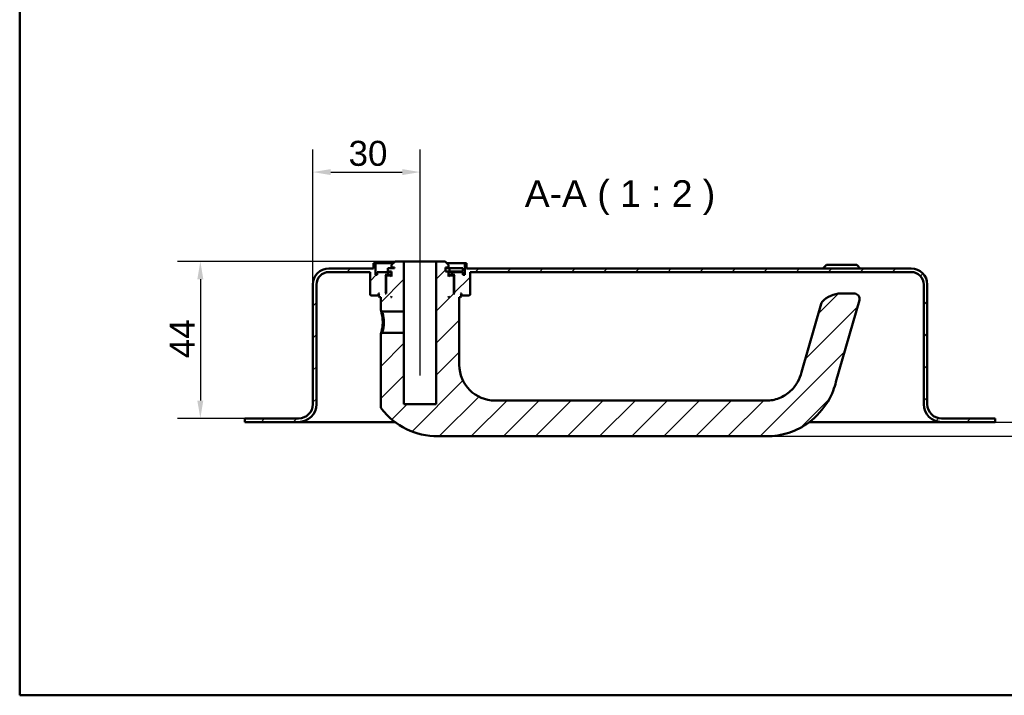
# Model space of a CAD drawing. Header units: millimetres. Extents: x 20 to 833, y 20 to 574.
# Tile 1 of 4: x 20 to 296, y 20 to 209. Entities that reach past the tile are written whole.
import ezdxf

# ---------------------------------------------------------------- set-up
doc = ezdxf.new("R2010")
doc.units = ezdxf.units.MM
doc.header["$LTSCALE"] = 2
for name, color, linetype, lineweight in [('Bemaßungen(DIN)', 7, 'Continuous', 25), ('Mittellinie(DIN)', 7, 'Continuous', 25), ('Sichtbare Kanten(DIN)', 7, 'Continuous', 50), ('Skizziergeometrie(DIN)', 7, 'Continuous', 50), ('Symbole(DIN)', 7, 'Continuous', 25)]:
    doc.layers.add(name, color=color, linetype=linetype, lineweight=lineweight)
doc.layers.add('Schraffur', color=179, linetype='Continuous', lineweight=9, true_color=0x1e1e47)
doc.styles.add('Aktuell-DINGroßer Text', font='arial.ttf')
doc.styles.add('STANDARD-DIN~0', font='arial.ttf')
doc.dimstyles.new('CAD-LAN', dxfattribs={"dimscale": 2, "dimtxt": 3.5, "dimasz": 2.5, "dimexe": 3.175, "dimexo": 0, "dimgap": 0.8, "dimtad": 1, "dimrnd": 1e-08, "dimtxsty": 'STANDARD-DIN~0', "dimcen": 0.09, "dimdle": 10, "dimclrd": 250, "dimclre": 250, "dimclrt": 250, "dimadec": 0, "dimazin": 2, "dimtfac": 1, "dimtmove": 0, "dimatfit": 3, "dimfxl": 1, "dimtolj": 1, "dimtzin": 0, "dimlwd": 25, "dimlwe": 25, "dimarcsym": 0})

# ---------------------------------------------------------------- blocks, each defined once
blk = doc.blocks.new('Ränder Standardrahmen')
at = {"layer": 'Skizziergeometrie(DIN)', "flags": 128}
blk.add_lwpolyline([(10, 10), (10, 287), (410, 287), (410, 10), (10, 10)], dxfattribs=at)
blk = doc.blocks.new('*D23')
at = {"layer": 'Bemaßungen(DIN)', "color": 250, "linetype": 'Continuous', "lineweight": 25, "true_color": 0x3f3f3f, "transparency": 16777216}
for p, q in [((125.07, 141.55), (64.22, 141.55)), ((70.57, 136.55), (70.57, 102.55)), ((83.07, 97.55), (64.22, 97.55))]:
    blk.add_line(p, q, dxfattribs=at)
at = {"layer": 'Bemaßungen(DIN)', "color": 250, "linetype": 'Continuous', "true_color": 0x3f3f3f, "transparency": 16777216}
for points in [[(69.73, 136.55), (71.4, 136.55), (70.57, 141.55)], [(69.73, 102.55), (71.4, 102.55), (70.57, 97.55)]]:
    blk.add_solid(points, dxfattribs=at)
at = {"layer": 'Defpoints', "color": 0, "linetype": 'Continuous', "transparency": 16777216}
for p in [(125.07, 141.55), (70.57, 97.55), (83.07, 97.55)]:
    blk.add_point(p, dxfattribs=at)
at = {"layer": 'Bemaßungen(DIN)', "color": 250, "linetype": 'Continuous', "lineweight": 25, "true_color": 0x3f3f3f, "transparency": 16777216, "insert": (61.97, 114.41), "char_height": 7, "attachment_point": 1, "rotation": 90, "style": 'STANDARD-DIN~0'}
blk.add_mtext('\\A1;44', dxfattribs=at)
blk = doc.blocks.new('*D24')
at = {"layer": 'Bemaßungen(DIN)', "color": 250, "linetype": 'Continuous', "lineweight": 25, "true_color": 0x3f3f3f, "transparency": 16777216}
for p, q in [((317.57, 101.55), (317.57, 106.55)), ((293.07, 96.55), (323.92, 96.55)), ((317.57, 92.55), (317.57, 96.55)), ((229.07, 92.55), (323.92, 92.55)), ((317.57, 87.55), (317.57, 82.55))]:
    blk.add_line(p, q, dxfattribs=at)
at = {"layer": 'Bemaßungen(DIN)', "color": 250, "linetype": 'Continuous', "true_color": 0x3f3f3f, "transparency": 16777216}
for points in [[(316.73, 101.55), (318.4, 101.55), (317.57, 96.55)], [(316.73, 87.55), (318.4, 87.55), (317.57, 92.55)]]:
    blk.add_solid(points, dxfattribs=at)
at = {"layer": 'Defpoints', "color": 0, "linetype": 'Continuous', "transparency": 16777216}
for p in [(293.07, 96.55), (317.57, 96.55), (229.07, 92.55)]:
    blk.add_point(p, dxfattribs=at)
at = {"layer": 'Bemaßungen(DIN)', "color": 250, "linetype": 'Continuous', "lineweight": 25, "true_color": 0x3f3f3f, "transparency": 16777216, "insert": (308.97, 92.12), "char_height": 7, "attachment_point": 1, "rotation": 90, "style": 'STANDARD-DIN~0'}
blk.add_mtext('\\A1;4', dxfattribs=at)
blk = doc.blocks.new('*D25')
at = {"layer": 'Bemaßungen(DIN)', "color": 250, "linetype": 'Continuous', "lineweight": 25, "true_color": 0x3f3f3f, "transparency": 16777216}
for p, q in [((102.07, 135.05), (102.07, 172.9)), ((132.07, 146.55), (132.07, 172.9)), ((107.07, 166.55), (127.07, 166.55))]:
    blk.add_line(p, q, dxfattribs=at)
at = {"layer": 'Bemaßungen(DIN)', "color": 250, "linetype": 'Continuous', "true_color": 0x3f3f3f, "transparency": 16777216}
for points in [[(107.07, 167.38), (107.07, 165.71), (102.07, 166.55)], [(127.07, 167.38), (127.07, 165.71), (132.07, 166.55)]]:
    blk.add_solid(points, dxfattribs=at)
at = {"layer": 'Defpoints', "color": 0, "linetype": 'Continuous', "transparency": 16777216}
for p in [(132.07, 166.55), (132.07, 146.55), (102.07, 135.05)]:
    blk.add_point(p, dxfattribs=at)
at = {"layer": 'Bemaßungen(DIN)', "color": 250, "linetype": 'Continuous', "lineweight": 25, "true_color": 0x3f3f3f, "transparency": 16777216, "insert": (112.07, 175.3), "char_height": 7, "attachment_point": 1, "style": 'STANDARD-DIN~0'}
blk.add_mtext('\\A1;30', dxfattribs=at)

msp = doc.modelspace()

# ---------------------------------------------------------------- hatches: boundary and pattern name
at = {"layer": 'Schraffur'}
h = msp.add_hatch(dxfattribs=at)
h.set_pattern_fill('ANSI31', color=256, scale=50.8, style=0)
h.set_pattern_definition([(45, (0, 0), (-4.49013, 4.49013), [])])
edge = h.paths.add_edge_path()
edge.add_spline(control_points=[(121.438, 121.546), (121.376, 121.486), (121.314, 121.426), (121.19, 121.306), (121.128, 121.245), (121.066, 121.185)], knot_values=[-0.0518022, -0.0518022, -0.0518022, -0.0518022, -0.0259877, -0.0259877, 0, 0, 0, 0], degree=3, periodic=0)
edge.add_line((121.066, 121.185), (121.066, 100.886))
edge.add_spline(control_points=[(121.066, 100.886), (121.065, 100.802), (121.076, 100.689), (121.155, 100.457), (121.208, 100.359), (121.276, 100.272)], knot_values=[-0.0734722, -0.0734722, -0.0734722, -0.0734722, -0.033046, -0.033046, 0, 0, 0, 0], degree=3, periodic=0)
edge.add_ellipse((137.066, 112.546), major_axis=(-15.791, -12.274), ratio=1, start_angle=0, end_angle=52.14325)
edge.add_line((137.066, 92.546), (229.066, 92.546))
edge.add_spline(control_points=[(229.066, 92.546), (231.181, 92.546), (233.293, 92.89), (237.313, 94.208), (239.209, 95.178), (243.197, 98.113), (244.931, 100.135), (247.548, 104.467), (248.054, 106.204), (248.505, 107.778)], knot_values=[-1.628273, -1.628273, -1.628273, -1.628273, -1.286858, -1.286858, -0.9452926, -0.9452926, -0.491057, -0.491057, 0, 0, 0, 0], degree=3, periodic=0)
edge.add_line((248.505, 107.778), (255.059, 130.632))
edge.add_ellipse((253.617, 131.046), major_axis=(1.442, -0.413), ratio=1, start_angle=0, end_angle=106)
edge.add_line((253.617, 132.546), (249.913, 132.546))
edge.add_ellipse((249.913, 125.546), major_axis=(0, 7), ratio=1, start_angle=0, end_angle=48.30264)
edge.add_ellipse((245.807, 129.204), major_axis=(-1.12, 0.998), ratio=1, start_angle=0, end_angle=25.69736)
edge.add_line((244.365, 129.618), (238.893, 110.534))
edge.add_spline(control_points=[(238.893, 110.534), (238.608, 109.542), (238.233, 108.566), (237.414, 107.127), (236.818, 106.194), (234.873, 104.389), (233.791, 103.694), (231.384, 102.739), (230.159, 102.546), (229.066, 102.546)], knot_values=[-1.5570511, -1.5570511, -1.5570511, -1.5570511, -0.9847975, -0.9847975, -0.6392632, -0.6392632, -0.3276597, -0.3276597, 0, 0, 0, 0], degree=3, periodic=0)
edge.add_line((229.066, 102.546), (153.066, 102.546))
edge.add_ellipse((153.066, 112.546), major_axis=(0, -10), ratio=1, start_angle=270, end_angle=360, ccw=False)
edge.add_line((143.066, 112.546), (143.066, 131.546))
edge.add_line((143.066, 131.546), (143.366, 131.546))
edge.add_line((143.366, 131.546), (143.566, 131.746))
edge.add_line((143.566, 131.746), (143.566, 132.346))
edge.add_line((143.566, 132.346), (143.366, 132.546))
edge.add_line((143.366, 132.546), (143.666, 132.546))
edge.add_line((143.666, 132.546), (143.666, 132.046))
edge.add_line((143.666, 132.046), (143.766, 131.946))
edge.add_line((143.766, 131.946), (145.866, 131.946))
edge.add_line((145.866, 131.946), (146.066, 132.146))
edge.add_line((146.066, 132.146), (146.066, 138.546))
edge.add_line((146.066, 138.546), (269.566, 138.546))
edge.add_ellipse((269.566, 135.046), major_axis=(0, 3.5), ratio=1, start_angle=270, end_angle=360, ccw=False)
edge.add_line((273.066, 135.046), (273.066, 101.546))
edge.add_ellipse((278.066, 101.546), major_axis=(-5, 0), ratio=1, start_angle=0, end_angle=90)
edge.add_line((278.066, 96.546), (293.066, 96.546))
edge.add_line((293.066, 96.546), (293.066, 97.546))
edge.add_line((293.066, 97.546), (278.066, 97.546))
edge.add_ellipse((278.066, 101.546), major_axis=(0, -4), ratio=1, start_angle=270, end_angle=360, ccw=False)
edge.add_line((274.066, 101.546), (274.066, 135.046))
edge.add_ellipse((269.566, 135.046), major_axis=(4.5, 0), ratio=1, start_angle=0, end_angle=90)
edge.add_line((269.566, 139.546), (145.066, 139.546))
edge.add_line((145.066, 139.546), (145.066, 141.046))
edge.add_line((145.066, 141.046), (144.566, 141.046))
edge.add_line((144.566, 141.046), (144.566, 137.746))
edge.add_line((144.566, 137.746), (144.066, 137.746))
edge.add_line((144.066, 137.746), (144.066, 138.546))
edge.add_line((144.066, 138.546), (141.066, 138.546))
edge.add_line((141.066, 138.546), (141.066, 137.746))
edge.add_line((141.066, 137.746), (141.816, 137.746))
edge.add_line((141.816, 137.746), (141.616, 137.546))
edge.add_line((141.616, 137.546), (141.616, 132.746))
edge.add_line((141.616, 132.746), (141.816, 132.546))
edge.add_line((141.816, 132.546), (141.566, 132.546))
edge.add_line((141.566, 132.546), (141.566, 137.346))
edge.add_line((141.566, 137.346), (141.366, 137.546))
edge.add_line((141.366, 137.546), (140.266, 137.546))
edge.add_line((140.266, 137.546), (140.066, 137.346))
edge.add_line((140.066, 137.346), (140.066, 138.746))
edge.add_line((140.066, 138.746), (139.166, 138.746))
edge.add_line((139.166, 138.746), (139.166, 139.846))
edge.add_line((139.166, 139.846), (140.066, 139.846))
edge.add_line((140.066, 139.846), (140.066, 140.546))
edge.add_line((140.066, 140.546), (139.066, 141.546))
edge.add_line((139.066, 141.546), (136.566, 141.546))
edge.add_line((136.566, 141.546), (136.566, 101.546))
edge.add_line((136.566, 101.546), (127.566, 101.546))
edge.add_line((127.566, 101.546), (127.566, 121.546))
edge.add_line((127.566, 121.546), (121.438, 121.546))
h.paths.add_polyline_path([(140.266, 131.546), (140.066, 131.546), (140.066, 131.746)], flags=0)
edge = h.paths.add_edge_path()
edge.add_spline(control_points=[(121.066, 127.906), (121.129, 127.846), (121.192, 127.786), (121.316, 127.666), (121.377, 127.606), (121.439, 127.546)], knot_values=[-0.0519736, -0.0519736, -0.0519736, -0.0519736, -0.0259868, -0.0259868, -0.0001654, -0.0001654, -0.0001654, -0.0001654], degree=3, periodic=0)
edge.add_line((121.439, 127.546), (127.566, 127.546))
edge.add_line((127.566, 127.546), (127.566, 141.546))
edge.add_line((127.566, 141.546), (125.066, 141.546))
edge.add_line((125.066, 141.546), (124.066, 140.546))
edge.add_line((124.066, 140.546), (124.066, 139.846))
edge.add_line((124.066, 139.846), (124.966, 139.846))
edge.add_line((124.966, 139.846), (124.966, 139.646))
edge.add_line((124.966, 139.646), (123.05, 139.646))
edge.add_line((123.05, 139.646), (123.05, 138.746))
edge.add_line((123.05, 138.746), (124.066, 138.746))
edge.add_line((124.066, 138.746), (124.066, 137.346))
edge.add_line((124.066, 137.346), (123.866, 137.546))
edge.add_line((123.866, 137.546), (122.766, 137.546))
edge.add_line((122.766, 137.546), (122.566, 137.346))
edge.add_line((122.566, 137.346), (122.566, 132.546))
edge.add_line((122.566, 132.546), (122.316, 132.546))
edge.add_line((122.316, 132.546), (122.516, 132.746))
edge.add_line((122.516, 132.746), (122.516, 137.546))
edge.add_line((122.516, 137.546), (122.316, 137.746))
edge.add_line((122.316, 137.746), (123.066, 137.746))
edge.add_line((123.066, 137.746), (123.066, 138.546))
edge.add_line((123.066, 138.546), (120.066, 138.546))
edge.add_line((120.066, 138.546), (120.066, 137.746))
edge.add_line((120.066, 137.746), (119.566, 137.746))
edge.add_line((119.566, 137.746), (119.566, 141.046))
edge.add_line((119.566, 141.046), (119.066, 141.046))
edge.add_line((119.066, 141.046), (119.066, 139.546))
edge.add_line((119.066, 139.546), (106.566, 139.546))
edge.add_ellipse((106.566, 135.046), major_axis=(0, 4.5), ratio=1, start_angle=0, end_angle=90)
edge.add_line((102.066, 135.046), (102.066, 101.546))
edge.add_ellipse((98.066, 101.546), major_axis=(4, 0), ratio=1, start_angle=270, end_angle=360, ccw=False)
edge.add_line((98.066, 97.546), (83.066, 97.546))
edge.add_line((83.066, 97.546), (83.066, 96.546))
edge.add_line((83.066, 96.546), (98.066, 96.546))
edge.add_ellipse((98.066, 101.546), major_axis=(0, -5), ratio=1, start_angle=0, end_angle=90)
edge.add_line((103.066, 101.546), (103.066, 135.046))
edge.add_ellipse((106.566, 135.046), major_axis=(-3.5, 0), ratio=1, start_angle=270, end_angle=360, ccw=False)
edge.add_line((106.566, 138.546), (118.066, 138.546))
edge.add_line((118.066, 138.546), (118.066, 132.146))
edge.add_line((118.066, 132.146), (118.266, 131.946))
edge.add_line((118.266, 131.946), (120.366, 131.946))
edge.add_line((120.366, 131.946), (120.466, 132.046))
edge.add_line((120.466, 132.046), (120.466, 132.546))
edge.add_line((120.466, 132.546), (120.766, 132.546))
edge.add_line((120.766, 132.546), (120.566, 132.346))
edge.add_line((120.566, 132.346), (120.566, 131.746))
edge.add_line((120.566, 131.746), (120.766, 131.546))
edge.add_line((120.766, 131.546), (121.066, 131.546))
edge.add_line((121.066, 131.546), (121.066, 127.906))
h.paths.add_polyline_path([(124.066, 131.546), (123.866, 131.546), (124.066, 131.746)], flags=0)

# ---------------------------------------------------------------- linework, layer by layer
at = {"layer": 'Mittellinie(DIN)', "linetype": 'Continuous'}
msp.add_line((132.066, 109.546), (132.066, 146.546), dxfattribs=at)
at = {"layer": 'Sichtbare Kanten(DIN)'}
for p, q in [((119.566, 141.046), (119.066, 141.046)), ((119.066, 141.046), (119.066, 139.546)), ((119.566, 137.746), (119.566, 141.046)), ((119.566, 141.046), (124.566, 141.046)), ((125.066, 141.546), (124.066, 140.546)), ((127.566, 141.546), (125.066, 141.546)), ((127.566, 127.546), (127.566, 141.546)), ((127.566, 141.546), (136.566, 141.546)), ((139.066, 141.546), (136.566, 141.546)), ((136.566, 141.546), (136.566, 101.546)), ((140.066, 140.546), (139.066, 141.546)), ((139.566, 141.046), (144.566, 141.046)), ((145.066, 141.046), (144.566, 141.046)), ((144.566, 141.046), (144.566, 137.746)), ((145.066, 139.546), (145.066, 141.046)), ((119.066, 139.546), (106.566, 139.546)), ((106.566, 138.546), (118.066, 138.546)), ((118.066, 138.546), (118.066, 132.146)), ((123.066, 138.546), (120.066, 138.546)), ((120.066, 138.546), (120.066, 137.746)), ((124.966, 139.646), (123.05, 139.646)), ((123.05, 139.646), (123.05, 138.746)), ((123.05, 138.746), (124.066, 138.746)), ((123.066, 137.746), (123.066, 138.546)), ((123.066, 138.546), (124.066, 138.546)), ((124.066, 140.546), (124.066, 139.846)), ((124.066, 139.846), (124.966, 139.846)), ((124.066, 138.746), (124.066, 137.346)), ((124.966, 139.846), (124.966, 139.646)), ((139.166, 138.746), (139.166, 139.846)), ((139.166, 139.846), (140.066, 139.846)), ((140.325, 139.646), (139.166, 139.646)), ((140.066, 138.746), (139.166, 138.746)), ((140.066, 139.846), (140.066, 140.546)), ((140.066, 137.346), (140.066, 138.746)), ((140.066, 138.746), (140.325, 138.746)), ((140.066, 138.546), (141.066, 138.546)), ((144.025, 139.646), (140.325, 139.646)), ((140.325, 139.646), (140.325, 138.746)), ((140.325, 138.746), (144.025, 138.746)), ((144.066, 138.546), (141.066, 138.546)), ((141.066, 138.546), (141.066, 137.746)), ((144.025, 139.646), (144.025, 138.746)), ((144.066, 137.746), (144.066, 138.546)), ((269.566, 139.546), (145.066, 139.546)), ((146.066, 132.146), (146.066, 138.546)), ((146.066, 138.546), (269.566, 138.546)), ((245.816, 140.546), (244.816, 139.546)), ((245.816, 140.546), (254.316, 140.546)), ((254.316, 140.546), (255.316, 139.546)), ((120.066, 137.746), (119.566, 137.746)), ((122.516, 137.546), (122.316, 137.746)), ((122.316, 137.746), (123.066, 137.746)), ((122.516, 132.746), (122.516, 137.546)), ((122.516, 137.546), (122.766, 137.546)), ((122.766, 137.546), (122.566, 137.346)), ((122.566, 137.346), (122.566, 132.546)), ((123.866, 137.546), (122.766, 137.546)), ((124.066, 137.746), (123.066, 137.746)), ((124.066, 137.346), (123.866, 137.546)), ((124.066, 137.546), (123.866, 137.546)), ((141.066, 137.746), (140.066, 137.746)), ((140.266, 137.546), (140.066, 137.346)), ((140.266, 137.546), (140.066, 137.546)), ((141.366, 137.546), (140.266, 137.546)), ((141.066, 137.746), (141.816, 137.746)), ((141.566, 137.346), (141.366, 137.546)), ((141.366, 137.546), (141.616, 137.546)), ((141.566, 132.546), (141.566, 137.346)), ((141.816, 137.746), (141.616, 137.546)), ((141.616, 137.546), (141.616, 132.746)), ((144.566, 137.746), (144.066, 137.746)), ((102.066, 135.046), (102.066, 101.546)), ((103.066, 101.546), (103.066, 135.046)), ((120.466, 132.046), (120.466, 132.546)), ((120.466, 132.546), (120.766, 132.546)), ((120.766, 132.546), (120.566, 132.346)), ((120.566, 132.346), (120.566, 131.746)), ((122.316, 132.546), (122.516, 132.746)), ((122.566, 132.546), (122.316, 132.546)), ((122.566, 132.746), (122.516, 132.746)), ((141.616, 132.746), (141.566, 132.746)), ((141.816, 132.546), (141.566, 132.546)), ((141.616, 132.746), (141.816, 132.546)), ((143.566, 132.346), (143.366, 132.546)), ((143.366, 132.546), (143.666, 132.546)), ((143.566, 131.746), (143.566, 132.346)), ((143.666, 132.546), (143.666, 132.046)), ((253.617, 132.546), (249.913, 132.546)), ((273.066, 135.046), (273.066, 101.546)), ((274.066, 101.546), (274.066, 135.046)), ((118.066, 132.146), (118.266, 131.946)), ((118.266, 131.946), (120.366, 131.946)), ((120.366, 131.946), (120.466, 132.046)), ((120.366, 131.946), (120.566, 131.946)), ((120.566, 132.046), (120.466, 132.046)), ((120.566, 131.746), (120.766, 131.546)), ((120.766, 131.546), (121.066, 131.546)), ((121.066, 131.546), (121.066, 127.906)), ((123.866, 131.546), (124.066, 131.746)), ((124.066, 131.546), (123.866, 131.546)), ((124.066, 131.746), (124.066, 131.546)), ((140.066, 131.546), (140.066, 131.746)), ((140.066, 131.746), (140.266, 131.546)), ((140.266, 131.546), (140.066, 131.546)), ((143.066, 112.546), (143.066, 131.546)), ((143.066, 131.546), (143.366, 131.546)), ((143.366, 131.546), (143.566, 131.746)), ((143.666, 132.046), (143.566, 132.046)), ((143.566, 131.946), (143.766, 131.946)), ((143.666, 132.046), (143.766, 131.946)), ((143.766, 131.946), (145.866, 131.946)), ((145.866, 131.946), (146.066, 132.146)), ((244.365, 129.618), (238.893, 110.534)), ((248.505, 107.778), (255.059, 130.632)), ((121.067, 127.906), (121.439, 127.546)), ((121.439, 127.546), (127.566, 127.546)), ((127.566, 127.546), (127.566, 121.546)), ((121.438, 121.545), (121.066, 121.185)), ((127.566, 121.546), (121.438, 121.546)), ((127.566, 101.546), (127.566, 121.546)), ((121.066, 121.185), (121.066, 100.886)), ((229.066, 102.546), (153.066, 102.546)), ((136.566, 101.546), (127.566, 101.546)), ((98.066, 97.546), (83.066, 97.546)), ((83.066, 97.546), (83.066, 96.546)), ((83.066, 96.546), (98.066, 96.546)), ((98.066, 96.546), (113.066, 96.546)), ((125.066, 96.546), (113.066, 96.546)), ((263.066, 96.546), (241.065, 96.546)), ((263.066, 96.546), (278.066, 96.546)), ((293.066, 97.546), (278.066, 97.546)), ((278.066, 96.546), (293.066, 96.546)), ((293.066, 96.546), (293.066, 97.546)), ((137.066, 92.546), (229.066, 92.546))]:
    msp.add_line(p, q, dxfattribs=at)
for centre, radius, start, end in [((106.566, 135.046), 4.5, 90, 180), ((106.566, 135.046), 3.5, 90, 180), ((269.566, 135.046), 4.5, 0, 90), ((269.566, 135.046), 3.5, 0, 90), ((249.913, 125.546), 7, 90, 138.30264), ((253.617, 131.046), 1.5, 344, 90), ((245.807, 129.204), 1.5, 138.30264, 164), ((153.066, 112.546), 10, 180, 270), ((98.066, 101.546), 4, 270, 0), ((98.066, 101.546), 5, 270, 0), ((137.066, 112.546), 20, 217.85675, 270), ((278.066, 101.546), 5, 180, 270), ((278.066, 101.546), 4, 180, 270)]:
    msp.add_arc(centre, radius, start, end, dxfattribs=at)
for points, knots in [([(121.067, 127.906), (121.068, 127.906), (121.091, 127.835), (121.183, 127.539), (121.424, 126.674), (121.63, 125.555), (121.632, 124.546), (121.632, 124.546), (121.632, 124.546), (121.632, 124.546)], [-0.52855511, -0.52855511, -0.52855511, -0.52855511, -0.45322919, -0.33992189, -0.30215279, 0, 0, 0, 0.00002695, 0.00002695, 0.00002695, 0.00002695]), ([(121.984, 124.546), (121.984, 124.546), (121.984, 124.546), (121.984, 124.546), (121.983, 125.447), (121.806, 126.333), (121.648, 126.89), (121.629, 126.959), (121.609, 127.024), (121.591, 127.084), (121.536, 127.262), (121.491, 127.394), (121.466, 127.469), (121.448, 127.52), (121.439, 127.546), (121.439, 127.546)], [2.11504249, 2.11504249, 2.11504249, 2.11504249, 2.11506954, 2.11506954, 2.11506954, 2.41722233, 2.41722233, 2.41722233, 2.45499143, 2.45499143, 2.45499143, 2.56829872, 2.56829872, 2.56829872, 2.6438734, 2.6438734, 2.6438734, 2.6438734]), ([(121.632, 124.546), (121.632, 124.041), (121.543, 123.025), (121.273, 121.833), (121.094, 121.271), (121.066, 121.185), (121.066, 121.185)], [-2.11504258, -2.11504258, -2.11504258, -2.11504258, -1.96399314, -1.81291674, -1.66184035, -1.58650156, -1.58650156, -1.58650156, -1.58650156]), ([(121.438, 121.546), (121.438, 121.546), (121.447, 121.571), (121.465, 121.622), (121.499, 121.722), (121.569, 121.923), (121.647, 122.201), (121.725, 122.479), (121.812, 122.833), (121.877, 123.238), (121.942, 123.641), (121.985, 124.095), (121.984, 124.546)], [3.70156359, 3.70156359, 3.70156359, 3.70156359, 3.77690989, 3.77690989, 3.77690989, 3.92798628, 3.92798628, 3.92798628, 4.07906268, 4.07906268, 4.07906268, 4.23011202, 4.23011202, 4.23011202, 4.23011202]), ([(238.893, 110.534), (238.608, 109.542), (238.233, 108.566), (237.414, 107.127), (236.818, 106.194), (234.873, 104.389), (233.791, 103.694), (231.384, 102.739), (230.159, 102.546), (229.066, 102.546)], [-1.5570511, -1.5570511, -1.5570511, -1.5570511, -0.9847975, -0.9847975, -0.6392632, -0.6392632, -0.3276597, -0.3276597, 0, 0, 0, 0]), ([(229.066, 92.546), (231.181, 92.546), (233.293, 92.89), (237.313, 94.208), (239.209, 95.178), (243.197, 98.113), (244.931, 100.135), (247.548, 104.467), (248.054, 106.204), (248.505, 107.778)], [-1.628273, -1.628273, -1.628273, -1.628273, -1.286858, -1.286858, -0.9452926, -0.9452926, -0.491057, -0.491057, 0, 0, 0, 0]), ([(121.065, 100.886), (121.065, 100.802), (121.076, 100.689), (121.155, 100.457), (121.208, 100.359), (121.276, 100.272)], [-0.073472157, -0.073472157, -0.073472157, -0.073472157, -0.033045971, -0.033045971, 0, 0, 0, 0])]:
    msp.add_open_spline(points, degree=3, knots=knots, dxfattribs=at)

# ---------------------------------------------------------------- block references
at = {"xscale": 2, "yscale": 2, "zscale": 2}
msp.add_blockref('Ränder Standardrahmen', (0, 0), dxfattribs=at)

# ---------------------------------------------------------------- texts
at = {"layer": 'Symbole(DIN)', "color": 7, "insert": (161.394, 154.546), "char_height": 7.4676, "attachment_point": 7, "style": 'Aktuell-DINGroßer Text'}
msp.add_mtext('A-A ( 1 : 2 )', dxfattribs=at)

# ---------------------------------------------------------------- dimensions: what is measured, and where the dimension line sits
at = {"layer": 'Bemaßungen(DIN)', "color": 250, "linetype": 'Continuous', "lineweight": 25, "true_color": 0x3f3f3f}
for base, p1, p2, angle, override, picture, middle in [((132.066, 166.546), (102.066, 135.046), (132.066, 146.546), 180, {"dimgap": 0.8, "dimdec": 2, "dimtol": 0, "dimlim": 0, "dimtp": 0, "dimtm": 0, "dimtdec": 2, "dimtofl": 0, "dimatfit": 1}, '*D25', (117.066, 166.546)), ((70.566, 97.546), (125.066, 141.546), (83.066, 97.546), 90, {"dimgap": 0.8, "dimdec": 2, "dimtol": 0, "dimlim": 0, "dimtp": 0, "dimtm": 0, "dimtdec": 2, "dimtofl": 0, "dimatfit": 1}, '*D23', (70.566, 119.546)), ((317.566, 96.546), (229.066, 92.546), (293.066, 96.546), 90, {"dimgap": 0.8, "dimdec": 2, "dimtol": 0, "dimlim": 0, "dimtp": 0, "dimtm": 0, "dimtdec": 2, "dimtofl": 1, "dimatfit": 1}, '*D24', (317.566, 94.546))]:
    dim = msp.add_linear_dim(base=base, p1=p1, p2=p2, angle=angle, dimstyle='CAD-LAN', override=override, dxfattribs=at)
    dim.commit()
    dim.dimension.update_dxf_attribs({"geometry": picture, "text_midpoint": middle, "dimtype": 160})

doc.saveas('drawing.dxf')
